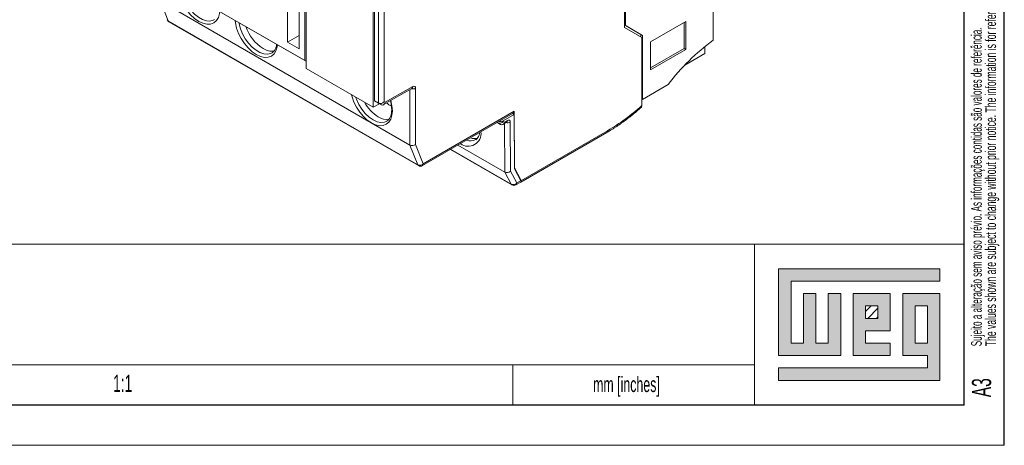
# Model space of a CAD drawing. Header units: millimetres. Extents: x 0 to 420, y 0 to 297.
# Tile 4 of 11: x 298 to 420, y 0 to 53. Entities that reach past the tile are written whole.
import ezdxf

# ---------------------------------------------------------------- set-up
doc = ezdxf.new("R2010")
doc.units = ezdxf.units.MM
doc.layers.add('FORMATO', color=7, linetype='Continuous')
doc.layers.add('LEGENDA', color=7, linetype='Continuous')
doc.styles.add('SLDTEXTSTYLE1', font='TXT', dxfattribs={"width": 0.605})
doc.styles.add('SLDTEXTSTYLE2', font='TXT', dxfattribs={"width": 0.569583})

# ---------------------------------------------------------------- blocks, each defined once
blk = doc.blocks.new('SW_NOTE_0')
at = {"color": 0, "linetype": 'Continuous', "lineweight": 0, "attachment_point": 1, "rotation": 90}
for s, insert, char_height, style in [('Sujeito a alteração sem aviso prévio. As informações contidas são valores de referência.                                                           Los valores demostrados pueden ser cambiados sin aviso previo. La información és de referencia solamente.', (-1.71, 0), 1.32292, 'SLDTEXTSTYLE2'), ('The values shown are subject to change without prior notice. The information is for reference only.', (0.06, 0), 1.3229, 'SLDTEXTSTYLE1')]:
    blk.add_mtext(s, dxfattribs=dict(at, insert=insert, char_height=char_height, style=style))

msp = doc.modelspace()

# ---------------------------------------------------------------- hatches: boundary and pattern name
at = {"linetype": 'Continuous'}
msp.add_hatch(color=7, dxfattribs=at).paths.add_polyline_path([(391.99, 21.93), (391.99, 11.15), (399.69, 11.15), (399.69, 18.85), (398.15, 18.85), (398.15, 12.69), (396.61, 12.69), (396.61, 18.85), (395.07, 18.85), (395.07, 12.69), (393.53, 12.69), (393.53, 20.39), (412.01, 20.39), (412.01, 21.93)], flags=0)
h = msp.add_hatch(color=7, dxfattribs=at)
h.paths.add_polyline_path([(391.99, 8.07), (412.01, 8.07), (412.01, 18.85), (407.39, 18.85), (407.39, 11.15), (410.47, 11.15), (410.47, 9.61), (391.99, 9.61)], flags=0)
h.paths.add_polyline_path([(408.93, 17.31), (410.47, 17.31), (410.47, 12.69), (408.93, 12.69)], flags=0)
h = msp.add_hatch(color=7, dxfattribs=at)
h.paths.add_polyline_path([(405.85, 12.69), (402.77, 12.69), (402.77, 14.23), (405.85, 14.23), (405.85, 18.85), (401.23, 18.85), (401.23, 11.15), (405.85, 11.15)], flags=0)
h.paths.add_polyline_path([(404.31, 15.77), (402.77, 15.77), (402.77, 17.31), (404.31, 17.31)], flags=0)
h = msp.add_hatch(dxfattribs=at)
h.set_pattern_fill('ANSI31', color=8, scale=0.25, style=0)
h.paths.add_polyline_path([(404.31, 15.77), (402.77, 15.77), (402.77, 17.31), (404.31, 17.31)], flags=0)

# ---------------------------------------------------------------- linework, layer by layer
at = {"color": 7, "linetype": 'Continuous', "lineweight": 15}
for p, q in [((372.98, 91.79), (372.98, 52.15)), ((332.47, 49.27), (332.47, 72.54)), ((333.17, 72.14), (333.17, 47.8)), ((333.33, 69.51), (333.33, 46.81)), ((372.84, 69.5), (372.84, 51.92)), ((341.84, 42.8), (341.84, 67.13)), ((342.33, 42.52), (342.33, 66.85)), ((343.04, 66.68), (343.04, 42.68)), ((341.68, 64.69), (341.68, 41.99)), ((315.21, 58.17), (333.17, 47.8)), ((333.33, 47.71), (315.4, 58.06)), ((383.87, 50.32), (383.87, 57.45)), ((331.05, 57.4), (331.05, 50.09)), ((315.25, 55.17), (346.22, 37.29)), ((315.25, 55.17), (316.22, 52.73)), ((316.22, 52.73), (347.2, 34.85)), ((316.3, 52.63), (347.28, 34.75)), ((376.1, 50.11), (380.48, 52.64)), ((380.48, 52.64), (380.48, 49.17)), ((372.84, 52.23), (372.98, 52.15)), ((372.84, 52.23), (374.89, 51.04)), ((372.84, 51.92), (375, 50.68)), ((372.98, 52.15), (375.11, 50.92)), ((380.27, 52.51), (380.27, 49.29)), ((332.47, 50.9), (331.05, 50.09)), ((374.89, 51.04), (375.11, 50.92)), ((374.89, 51.04), (374.89, 50.74)), ((375, 50.68), (375, 42.2)), ((375.11, 42.98), (375.11, 50.92)), ((376.1, 46.64), (376.1, 50.11)), ((331.05, 50.09), (332.47, 49.27)), ((380.27, 49.29), (376.1, 46.88)), ((380.48, 49.17), (376.1, 46.64)), ((380.27, 49.29), (380.48, 49.17)), ((382.81, 48.66), (382.81, 49.52)), ((329.11, 48.76), (329.18, 48.8)), ((333.17, 47.8), (333.33, 47.71)), ((380.33, 47.22), (382.81, 48.66)), ((341.68, 41.99), (333.33, 46.81)), ((342.96, 42.32), (346.47, 44.33)), ((343.17, 42.61), (346.58, 44.56)), ((346.93, 44.35), (346.93, 37.36)), ((375.11, 42.98), (378.29, 44.82)), ((341.84, 42.8), (342.33, 42.52)), ((342.17, 42.61), (341.84, 42.8)), ((375, 43.04), (375.11, 42.98)), ((342.38, 42.4), (341.68, 41.99)), ((342.67, 42.32), (342.17, 42.61)), ((342.67, 42.32), (342.33, 42.52)), ((342.38, 42.4), (342.38, 42.48)), ((343.04, 42.68), (343.17, 42.61)), ((347.78, 34.75), (359.06, 41.27)), ((347.88, 34.98), (359.17, 41.5)), ((357.82, 40.31), (359.17, 41.1)), ((357.97, 40.15), (358.32, 40.36)), ((358.97, 41.21), (359.17, 41.1)), ((359.17, 41.5), (359.2, 34.36)), ((359.17, 41.1), (359.2, 34.46)), ((343.37, 40.27), (343.43, 40.31)), ((357.05, 40.11), (357.12, 40.07)), ((357.47, 39.87), (357.12, 40.07)), ((357.77, 39.87), (358.22, 40.13)), ((357.82, 40.31), (357.82, 40.24)), ((357.82, 40.24), (357.97, 40.15)), ((358.68, 40.16), (358.7, 34.04)), ((354.39, 37.97), (354.43, 38)), ((359.98, 32.86), (370.76, 39.08)), ((360, 32.7), (370.65, 38.85)), ((347.2, 34.85), (346.22, 37.29)), ((346.93, 37.36), (347.88, 34.98)), ((351.25, 36.76), (358.88, 32.36)), ((352.19, 37.3), (358, 33.95)), ((359.2, 34.46), (360.03, 32.9)), ((359.98, 32.86), (359.2, 34.36)), ((358.81, 32.43), (358, 33.95)), ((358.7, 34.04), (359.49, 32.59)), ((359.38, 32.36), (359.99, 32.71)), ((359.49, 32.59), (360.03, 32.9))]:
    msp.add_line(p, q, dxfattribs=at)
at = {"color": 8, "linetype": 'Continuous', "lineweight": 15}
for p, q in [((346.22, 37.29), (346.22, 44.18)), ((357.12, 40.07), (357.12, 40.14)), ((358, 33.95), (357.97, 39.98)), ((351.28, 36.78), (358.81, 32.43))]:
    msp.add_line(p, q, dxfattribs=at)
at = {"color": 7, "linetype": 'Continuous', "lineweight": 0}
for p, q in [((412.01, 21.93), (391.99, 21.93)), ((391.99, 21.93), (391.99, 11.15)), ((412.01, 20.39), (412.01, 21.93)), ((393.53, 20.39), (412.01, 20.39)), ((393.53, 12.69), (393.53, 20.39)), ((396.61, 18.85), (395.07, 18.85)), ((395.07, 18.85), (395.07, 12.69)), ((396.61, 12.69), (396.61, 18.85)), ((399.69, 18.85), (398.15, 18.85)), ((398.15, 18.85), (398.15, 12.69)), ((399.69, 11.15), (399.69, 18.85)), ((405.85, 18.85), (401.23, 18.85)), ((401.23, 18.85), (401.23, 11.15)), ((405.85, 14.23), (405.85, 18.85)), ((412.01, 18.85), (407.39, 18.85)), ((407.39, 18.85), (407.39, 11.15)), ((412.01, 8.07), (412.01, 18.85)), ((402.77, 17.31), (404.31, 17.31)), ((402.77, 15.77), (402.77, 17.31)), ((404.31, 17.31), (404.31, 15.77)), ((408.93, 12.69), (408.93, 17.31)), ((408.93, 17.31), (410.47, 17.31)), ((410.47, 17.31), (410.47, 12.69)), ((404.31, 15.77), (402.77, 15.77)), ((402.77, 14.23), (405.85, 14.23)), ((402.77, 12.69), (402.77, 14.23)), ((395.07, 12.69), (393.53, 12.69)), ((398.15, 12.69), (396.61, 12.69)), ((405.85, 12.69), (402.77, 12.69)), ((405.85, 11.15), (405.85, 12.69)), ((410.47, 12.69), (408.93, 12.69)), ((391.99, 11.15), (399.69, 11.15)), ((401.23, 11.15), (405.85, 11.15)), ((407.39, 11.15), (410.47, 11.15)), ((410.47, 11.15), (410.47, 9.61)), ((359, 10.01), (359, 5)), ((391.99, 9.61), (391.99, 8.07)), ((410.47, 9.61), (391.99, 9.61)), ((391.99, 8.07), (412.01, 8.07))]:
    msp.add_line(p, q, dxfattribs=at)
at = {"color": 8, "linetype": 'Continuous', "lineweight": 15, "flags": 128}
for points in [[(322.65, 53.88), (322.61, 53.63), (322.46, 53.14), (322.22, 52.76), (321.89, 52.49), (321.49, 52.34), (321.03, 52.32), (320.54, 52.43), (320.02, 52.67), (319.51, 53.03), (319.01, 53.49), (318.56, 54.03), (318.16, 54.64), (317.83, 55.29), (317.58, 55.96), (317.43, 56.62), (317.4, 56.91)], [(317.85, 56.65), (317.88, 56.49), (318.05, 55.86), (318.31, 55.23), (318.65, 54.63), (319.05, 54.07), (319.5, 53.58), (319.98, 53.19), (320.48, 52.91), (320.96, 52.75), (321.41, 52.71), (321.81, 52.8), (321.97, 52.88)], [(329.79, 49.76), (329.75, 49.51), (329.6, 49.02), (329.36, 48.64), (329.03, 48.36), (328.63, 48.22), (328.17, 48.2), (327.68, 48.31), (327.16, 48.55), (326.65, 48.9), (326.15, 49.36), (325.7, 49.91), (325.3, 50.52), (324.97, 51.17), (324.72, 51.84), (324.57, 52.5), (324.54, 52.79)], [(324.99, 52.52), (325.02, 52.37), (325.19, 51.74), (325.45, 51.11), (325.79, 50.5), (326.19, 49.95), (326.65, 49.46), (327.13, 49.07), (327.62, 48.79), (328.1, 48.62), (328.55, 48.59), (328.95, 48.68), (329.11, 48.76)], [(343.85, 42.83), (343.85, 42.83), (344, 42.18), (344.05, 41.56), (344, 41), (343.85, 40.53), (343.61, 40.15), (343.29, 39.88), (342.89, 39.73), (342.44, 39.71), (341.96, 39.82), (341.45, 40.06), (340.94, 40.41), (340.45, 40.86), (340, 41.4), (339.61, 42), (339.28, 42.64), (339.04, 43.3), (338.97, 43.55)], [(339.49, 43.25), (339.59, 43), (339.88, 42.36), (340.25, 41.76), (340.68, 41.22), (341.16, 40.77), (341.66, 40.42), (342.15, 40.2), (342.63, 40.1), (343.06, 40.14), (343.37, 40.27)]]:
    msp.add_lwpolyline(points, dxfattribs=at)
at = {"color": 7, "linetype": 'Continuous', "lineweight": 15}
for centre, radius, start, end in [((316.55, 53.06), 0.5, 201.785, 240.0027), ((330.86, 53.74), 5.28, 199.0349, 237.2841), ((399.44, 28.94), 26.45, 126.0469, 143.1039), ((329.06, 50.82), 1.85, 235.5166, 280.8559), ((346.71, 44.39), 0.218, 350.7143, 128.7555), ((344.9, 44.96), 4.9, 208.4902, 237.937), ((345.17, 44.64), 2.8, 228.8304, 243.5507), ((357.91, 61.02), 25.42, 300.3658, 312.2527), ((343.35, 42.4), 1.91, 236.5648, 279.491), ((358.46, 40.19), 0.218, 351.3076, 129.7205), ((357.47, 41), 0.771, 256.8832, 297.5895), ((354.26, 39.54), 1.44, 249.0698, 286.5065), ((347.45, 35.39), 0.599, 245.1798, 316.3821), ((347.53, 35.18), 0.5, 240.0027, 299.9973), ((359.05, 32.95), 0.57, 245.6523, 320.2638), ((359.13, 32.79), 0.5, 240.0027, 300.2565)]:
    msp.add_arc(centre, radius, start, end, dxfattribs=at)
at = {"color": 8, "linetype": 'Continuous', "lineweight": 15}
for centre, radius, start, end in [((316.37, 52.99), 0.301, 202.471, 241.18), ((316.4, 52.8), 0.192, 200.0329, 238.8367), ((346.57, 45.04), 0.773, 256.9296, 297.299), ((346.34, 44.53), 0.242, 303.766, 6.9439), ((358.07, 40.33), 0.25, 305.9802, 5.9357), ((358.32, 40.84), 0.77, 257.1511, 297.5895), ((353.46, 38.75), 1.6, 232.815, 7.1796), ((353.75, 39.18), 1.36, 248.2217, 297.7569), ((370.53, 39.05), 0.229, 302.4521, 8.8597), ((347.38, 34.92), 0.192, 200.0329, 238.8367), ((347.64, 34.95), 0.241, 304.2401, 7.0717), ((358.97, 32.51), 0.182, 207.0387, 239.4852), ((359.24, 32.56), 0.25, 305.9801, 5.9355)]:
    msp.add_arc(centre, radius, start, end, dxfattribs=at)
at = {"color": 7, "linetype": 'Continuous', "lineweight": 15}
for centre, major_axis, ratio, start_param, end_param in [((342.68, 42.89), (0.462, 0.267), 0.7174, 3.534349, 5.105146), ((342.81, 42.81), (0.001, 0.533), 0.718533, 2.750308, 4.321104), ((358.81, 41.7), (-0.252, 0.432), 0.574351, 3.139002, 3.924481), ((357.47, 40.44), (0.46, 0.27), 0.718491, 3.529332, 5.100128), ((357.62, 40.36), (-0.004, 0.533), 0.716324, 2.743987, 4.314784), ((346.57, 37.57), (0.496, 0.095), 0.668518, 3.799048, 5.369844), ((358.35, 34.25), (0.492, 0.125), 0.685802, 3.755432, 5.326228), ((359.63, 33.07), (0.376, -0.358), 0.285496, 5.985804, 6.984582), ((359.68, 33.11), (0.378, -0.356), 0.281443, 6.200516, 6.98339)]:
    msp.add_ellipse(centre, major_axis=major_axis, ratio=ratio, start_param=start_param, end_param=end_param, dxfattribs=at)
for points, knots in [([(329.68, 49.82), (329.68, 49.78), (329.67, 49.58), (329.56, 49.29), (329.39, 48.98), (329.24, 48.86), (329.17, 48.8)], [0, 0, 0, 0, 0.077126, 0.396172, 0.716739, 1, 1, 1, 1]), ([(343.79, 42.8), (343.8, 42.78), (343.87, 42.57), (343.94, 42.17), (343.98, 41.63), (343.93, 41.16), (343.8, 40.76), (343.63, 40.48), (343.48, 40.36), (343.42, 40.31)], [0, 0, 0, 0, 0.0145015, 0.1851712, 0.3549479, 0.5237787, 0.692221, 0.861659, 1, 1, 1, 1]), ([(370.65, 38.85), (370.87, 38.98), (371.48, 39.34), (372.5, 40.03), (373.68, 40.91), (374.48, 41.58), (374.88, 41.95), (374.92, 41.98)], [0, 0, 0, 0, 0.147655, 0.4277, 0.707695, 0.972886, 1, 1, 1, 1]), ([(375, 42.2), (375, 42.15), (374.99, 42.06), (374.94, 42.01), (374.92, 41.98)], [0, 0, 0, 0, 0.510998, 1, 1, 1, 1]), ([(354.86, 38.82), (354.86, 38.78), (354.84, 38.6), (354.74, 38.36), (354.59, 38.12), (354.47, 38.03), (354.41, 37.99)], [0, 0, 0, 0, 0.0850344, 0.4061223, 0.7310074, 1, 1, 1, 1])]:
    msp.add_open_spline(points, degree=3, knots=knots, dxfattribs=at)
at = {"layer": 'FORMATO'}
for p, q in [((420, 0), (420, 297)), ((415, 5), (415, 287)), ((415, 5), (19.92, 5))]:
    msp.add_line(p, q, dxfattribs=at)
at = {"layer": 'FORMATO', "lineweight": 0}
for p, q in [((235, 25.01), (415, 25.01)), ((389, 25), (389, 5)), ((263.92, 10), (389, 10.02)), ((0, 0), (420, 0))]:
    msp.add_line(p, q, dxfattribs=at)

# ---------------------------------------------------------------- block references
at = {"color": 7, "linetype": 'Continuous', "lineweight": 0}
msp.add_blockref('SW_NOTE_0', (417.59, 12.31), dxfattribs=at)

# ---------------------------------------------------------------- texts
at = {"layer": 'FORMATO', "insert": (368.96, 8.52), "char_height": 1.9, "attachment_point": 1, "style": 'SLDTEXTSTYLE1'}
msp.add_mtext('mm [inches]', dxfattribs=at)
at = {"layer": 'LEGENDA', "insert": (310.58, 8.76), "char_height": 2.117, "attachment_point": 2, "style": 'SLDTEXTSTYLE1'}
msp.add_mtext('1:1', dxfattribs=at)
at = {"layer": 'LEGENDA', "insert": (415.98, 5.98), "char_height": 2.381, "attachment_point": 1, "rotation": 90, "style": 'SLDTEXTSTYLE1'}
msp.add_mtext('A3', dxfattribs=at)

doc.saveas('drawing.dxf')
